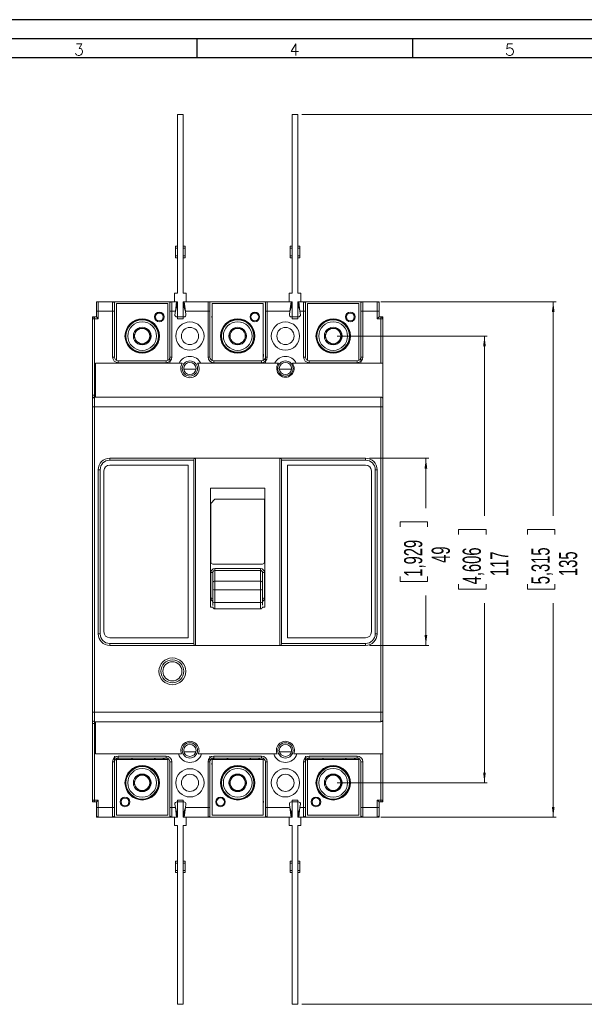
# Model space of a CAD drawing. Header units: millimetres. Extents: x 0 to 594, y 0 to 420.
# Tile 4 of 7: x 148 to 296, y 162 to 420. Entities that reach past the tile are written whole.
import ezdxf

# ---------------------------------------------------------------- set-up
doc = ezdxf.new("R2010")
doc.units = ezdxf.units.MM
doc.layers.add('FORMATO', color=7, linetype='Continuous')
doc.styles.add('SLDTEXTSTYLE0', font='ROMANS')
doc.styles.add('SLDTEXTSTYLE1', font='TXT', dxfattribs={"width": 0.605})
doc.dimstyles.new('SLDDIMSTYLE0', dxfattribs={"dimtxt": 4.622974, "dimasz": 2.7, "dimexe": 0, "dimexo": 0.0625, "dimgap": 1.155743, "dimtad": 0, "dimdec": 1, "dimrnd": 1e-09, "dimzin": 12, "dimdsep": 46, "dimtxsty": 'SLDTEXTSTYLE1', "dimsah": 1, "dimcen": 0.09, "dimadec": 0, "dimazin": 3, "dimtfac": 1, "dimtdec": 3, "dimtofl": 0, "dimtmove": 0, "dimatfit": 3, "dimfxl": 0, "dimfrac": 2, "dimtolj": 1, "dimtzin": 12, "dimarcsym": 0})

# ---------------------------------------------------------------- blocks, each defined once
blk = doc.blocks.new('_D')
at = {"color": 7, "linetype": 'Continuous', "lineweight": 0}
for p, q in [((242.36, 346.16), (288.21, 346.16)), ((287.46, 346.16), (287.46, 290.09)), ((280.69, 285.17), (280.69, 286.47)), ((280.69, 286.47), (287.89, 286.47)), ((287.89, 286.47), (287.89, 285.17)), ((280.69, 272.15), (280.69, 270.85)), ((280.69, 270.85), (287.89, 270.85)), ((287.89, 270.85), (287.89, 272.15)), ((287.46, 211.16), (287.46, 267.23)), ((242.36, 211.16), (288.21, 211.16))]:
    blk.add_line(p, q, dxfattribs=at)
for points in [[(287.46, 346.16), (287.11, 343.46), (287.81, 343.46)], [(287.46, 211.16), (287.81, 213.86), (287.11, 213.86)]]:
    blk.add_solid(points, dxfattribs=at)
at = {"color": 7, "linetype": 'Continuous', "lineweight": 0, "char_height": 4.762, "attachment_point": 1, "rotation": 90, "style": 'SLDTEXTSTYLE1'}
for s, insert in [('5,315', (281.75, 272.15)), ('135', (288.97, 274.32))]:
    blk.add_mtext(s, dxfattribs=dict(at, insert=insert))
blk = doc.blocks.new('_D_1')
at = {"color": 7, "linetype": 'Continuous', "lineweight": 0}
for p, q in [((230.86, 337.16), (270.21, 337.16)), ((269.46, 337.16), (269.46, 290.09)), ((262.69, 285.17), (262.69, 286.47)), ((262.69, 286.47), (269.89, 286.47)), ((269.89, 286.47), (269.89, 285.17)), ((262.69, 272.15), (262.69, 270.85)), ((262.69, 270.85), (269.89, 270.85)), ((269.89, 270.85), (269.89, 272.15)), ((269.46, 220.16), (269.46, 267.23)), ((230.86, 220.16), (270.21, 220.16))]:
    blk.add_line(p, q, dxfattribs=at)
for points in [[(269.46, 337.16), (269.11, 334.46), (269.81, 334.46)], [(269.46, 220.16), (269.81, 222.86), (269.11, 222.86)]]:
    blk.add_solid(points, dxfattribs=at)
at = {"color": 7, "linetype": 'Continuous', "lineweight": 0, "char_height": 4.762, "attachment_point": 1, "rotation": 90, "style": 'SLDTEXTSTYLE1'}
for s, insert in [('4,606', (263.75, 272.15)), ('117', (270.97, 274.32))]:
    blk.add_mtext(s, dxfattribs=dict(at, insert=insert))
blk = doc.blocks.new('_D_2')
at = {"color": 7, "linetype": 'Continuous', "lineweight": 0}
for p, q in [((221.61, 395.16), (306.21, 395.16)), ((305.46, 395.16), (305.46, 290.09)), ((298.69, 285.17), (298.69, 286.47)), ((298.69, 286.47), (305.89, 286.47)), ((305.89, 286.47), (305.89, 285.17)), ((298.69, 272.15), (298.69, 270.85)), ((298.69, 270.85), (305.89, 270.85)), ((305.89, 270.85), (305.89, 272.15)), ((305.46, 162.16), (305.46, 267.23)), ((221.61, 162.16), (306.21, 162.16))]:
    blk.add_line(p, q, dxfattribs=at)
for points in [[(305.46, 395.16), (305.11, 392.46), (305.81, 392.46)], [(305.46, 162.16), (305.81, 164.86), (305.11, 164.86)]]:
    blk.add_solid(points, dxfattribs=at)
at = {"color": 7, "linetype": 'Continuous', "lineweight": 0, "char_height": 4.762, "attachment_point": 1, "rotation": 90, "style": 'SLDTEXTSTYLE1'}
for s, insert in [('9,173', (299.75, 272.15)), ('233', (306.97, 274.32))]:
    blk.add_mtext(s, dxfattribs=dict(at, insert=insert))
blk = doc.blocks.new('_D_3')
at = {"color": 7, "linetype": 'Continuous', "lineweight": 0}
for p, q in [((239.36, 305.16), (254.88, 305.16)), ((254.13, 305.16), (254.13, 292.09)), ((247.36, 287.17), (247.36, 288.47)), ((247.36, 288.47), (254.56, 288.47)), ((254.56, 288.47), (254.56, 287.17)), ((247.36, 274.15), (247.36, 272.85)), ((254.56, 272.85), (254.56, 274.15)), ((247.36, 272.85), (254.56, 272.85)), ((254.13, 256.16), (254.13, 269.23)), ((239.36, 256.16), (254.88, 256.16))]:
    blk.add_line(p, q, dxfattribs=at)
for points in [[(254.13, 305.16), (253.78, 302.46), (254.48, 302.46)], [(254.13, 256.16), (254.48, 258.86), (253.78, 258.86)]]:
    blk.add_solid(points, dxfattribs=at)
at = {"color": 7, "linetype": 'Continuous', "lineweight": 0, "char_height": 4.762, "attachment_point": 1, "rotation": 90, "style": 'SLDTEXTSTYLE1'}
for s, insert in [('1,929', (248.42, 274.15)), ('49', (255.64, 277.77))]:
    blk.add_mtext(s, dxfattribs=dict(at, insert=insert))

msp = doc.modelspace()

# ---------------------------------------------------------------- linework, layer by layer
at = {"color": 7, "linetype": 'Continuous', "lineweight": 15}
for p, q in [((189.11, 348.36), (189.11, 395.16)), ((190.61, 395.16), (189.11, 395.16)), ((190.61, 348.36), (190.61, 395.16)), ((219.11, 348.36), (219.11, 395.16)), ((220.61, 395.16), (219.11, 395.16)), ((220.61, 348.36), (220.61, 395.16)), ((189.11, 360.66), (188.61, 360.66)), ((188.61, 360.66), (188.61, 360.16)), ((188.61, 360.16), (188.61, 358.16)), ((188.61, 360.16), (189.11, 360.16)), ((191.11, 360.66), (190.61, 360.66)), ((191.11, 360.16), (190.61, 360.16)), ((191.11, 360.66), (191.11, 360.16)), ((191.11, 360.16), (191.11, 358.16)), ((219.11, 360.66), (218.61, 360.66)), ((218.61, 360.66), (218.61, 360.16)), ((218.61, 360.16), (219.11, 360.16)), ((218.61, 360.16), (218.61, 358.16)), ((221.11, 360.66), (220.61, 360.66)), ((221.11, 360.16), (220.61, 360.16)), ((221.11, 360.66), (221.11, 360.16)), ((221.11, 360.16), (221.11, 358.16)), ((189.11, 358.16), (188.61, 358.16)), ((188.61, 358.16), (188.61, 357.66)), ((189.11, 357.66), (188.61, 357.66)), ((191.11, 358.16), (190.61, 358.16)), ((191.11, 357.66), (190.61, 357.66)), ((191.11, 358.16), (191.11, 357.66)), ((219.11, 358.16), (218.61, 358.16)), ((218.61, 358.16), (218.61, 357.66)), ((219.11, 357.66), (218.61, 357.66)), ((221.11, 358.16), (220.61, 358.16)), ((221.11, 357.66), (220.61, 357.66)), ((221.11, 358.16), (221.11, 357.66)), ((188.36, 348.36), (188.36, 346.16)), ((189.11, 348.36), (188.36, 348.36)), ((190.61, 348.36), (191.36, 348.36)), ((191.36, 346.16), (191.36, 348.36)), ((218.36, 348.36), (218.36, 346.16)), ((219.11, 348.36), (218.36, 348.36)), ((220.61, 348.36), (221.36, 348.36)), ((221.36, 346.16), (221.36, 348.36)), ((167.86, 345.75), (167.86, 346.16)), ((167.86, 346.16), (168.36, 346.16)), ((167.86, 343.66), (167.86, 345.66)), ((168.36, 346.16), (168.36, 343.66)), ((168.36, 346.16), (172.11, 346.16)), ((172.11, 343.66), (172.11, 346.16)), ((172.11, 346.16), (172.61, 346.16)), ((172.61, 346.16), (187.11, 346.16)), ((172.61, 345.75), (172.61, 346.16)), ((172.61, 345.66), (172.61, 343.66)), ((173.16, 345.66), (173.16, 330.77)), ((186.56, 345.66), (173.16, 345.66)), ((186.56, 330.77), (186.56, 345.66)), ((187.11, 346.16), (187.61, 346.16)), ((187.11, 346.16), (187.11, 345.75)), ((187.11, 343.66), (187.11, 345.66)), ((187.61, 343.66), (187.61, 346.16)), ((187.61, 346.16), (188.36, 346.16)), ((189.11, 346.16), (188.36, 346.16)), ((188.54, 343.66), (188.86, 346.16)), ((188.86, 344.66), (188.86, 346.16)), ((189.11, 341.66), (189.11, 346.16)), ((191.36, 346.16), (190.61, 346.16)), ((190.61, 346.16), (190.61, 341.66)), ((190.86, 346.16), (191.17, 343.66)), ((190.86, 346.16), (190.86, 344.66)), ((197.11, 346.16), (191.36, 346.16)), ((197.11, 343.66), (197.11, 346.16)), ((197.11, 346.16), (197.61, 346.16)), ((197.61, 346.16), (212.11, 346.16)), ((197.61, 345.75), (197.61, 346.16)), ((197.61, 345.66), (197.61, 343.66)), ((198.16, 345.66), (198.16, 330.77)), ((211.56, 345.66), (198.16, 345.66)), ((211.56, 330.77), (211.56, 345.66)), ((212.11, 346.16), (212.61, 346.16)), ((212.11, 346.16), (212.11, 345.75)), ((212.11, 345.66), (212.11, 343.66)), ((212.61, 346.16), (212.61, 343.66)), ((218.36, 346.16), (212.61, 346.16)), ((219.11, 346.16), (218.36, 346.16)), ((218.54, 343.66), (218.86, 346.16)), ((218.86, 344.66), (218.86, 346.16)), ((219.11, 341.66), (219.11, 346.16)), ((220.61, 346.16), (220.61, 341.66)), ((221.36, 346.16), (220.61, 346.16)), ((220.86, 346.16), (221.17, 343.66)), ((220.86, 346.16), (220.86, 344.66)), ((222.11, 346.16), (221.36, 346.16)), ((222.11, 346.16), (222.11, 343.66)), ((222.11, 346.16), (222.61, 346.16)), ((222.61, 345.75), (222.61, 346.16)), ((222.61, 346.16), (237.11, 346.16)), ((222.61, 345.66), (222.61, 343.66)), ((223.16, 345.66), (223.16, 330.77)), ((236.56, 345.66), (223.16, 345.66)), ((236.56, 330.77), (236.56, 345.66)), ((237.61, 346.16), (237.11, 346.16)), ((237.11, 346.16), (237.11, 345.75)), ((237.11, 343.66), (237.11, 345.66)), ((237.61, 346.16), (237.61, 343.66)), ((237.61, 346.16), (241.36, 346.16)), ((241.36, 343.66), (241.36, 346.16)), ((241.86, 346.16), (241.36, 346.16)), ((241.86, 345.75), (241.86, 346.16)), ((241.86, 345.66), (241.86, 343.66)), ((168.36, 343.66), (167.86, 343.66)), ((167.86, 342.16), (167.86, 343.66)), ((168.36, 341.66), (168.36, 343.66)), ((168.36, 343.66), (172.11, 343.66)), ((172.11, 343.66), (172.11, 331.66)), ((172.61, 343.66), (172.11, 343.66)), ((172.61, 343.66), (172.61, 331.66)), ((187.11, 343.66), (187.11, 331.66)), ((187.11, 343.66), (187.61, 343.66)), ((187.61, 331.66), (187.61, 343.66)), ((187.61, 343.66), (188.54, 343.66)), ((188.43, 342.72), (188.54, 343.66)), ((188.54, 343.59), (188.86, 344.66)), ((190.86, 344.66), (191.18, 343.59)), ((191.17, 343.66), (191.29, 342.72)), ((191.17, 343.66), (197.11, 343.66)), ((197.11, 343.66), (197.11, 331.66)), ((197.11, 343.66), (197.61, 343.66)), ((197.61, 331.66), (197.61, 343.66)), ((212.11, 343.66), (212.11, 331.66)), ((212.61, 343.66), (212.11, 343.66)), ((212.61, 331.66), (212.61, 343.66)), ((212.61, 343.66), (218.54, 343.66)), ((218.43, 342.72), (218.54, 343.66)), ((218.54, 343.59), (218.86, 344.66)), ((220.86, 344.66), (221.18, 343.59)), ((221.17, 343.66), (221.29, 342.72)), ((221.17, 343.66), (222.11, 343.66)), ((222.11, 343.66), (222.11, 331.66)), ((222.11, 343.66), (222.61, 343.66)), ((222.61, 331.66), (222.61, 343.66)), ((237.11, 331.66), (237.11, 343.66)), ((237.61, 343.66), (237.11, 343.66)), ((237.61, 331.66), (237.61, 343.66)), ((237.61, 343.66), (241.36, 343.66)), ((241.36, 343.66), (241.36, 341.66)), ((241.86, 343.66), (241.36, 343.66)), ((241.86, 343.66), (241.86, 342.16)), ((166.86, 341.66), (166.86, 342.16)), ((167.36, 342.16), (166.86, 342.16)), ((167.36, 341.66), (166.86, 341.66)), ((166.86, 321.66), (166.86, 341.66)), ((167.36, 342.16), (167.36, 342.02)), ((167.86, 342.16), (167.36, 342.16)), ((167.36, 342.02), (167.36, 341.66)), ((167.36, 321.66), (167.36, 341.66)), ((167.36, 341.66), (168.36, 341.66)), ((167.86, 342.16), (168.36, 341.66)), ((188.92, 342.16), (190.79, 342.16)), ((189.11, 341.66), (190.61, 341.66)), ((218.92, 342.16), (220.79, 342.16)), ((219.11, 341.66), (220.61, 341.66)), ((241.86, 342.16), (241.36, 341.66)), ((241.36, 341.66), (242.36, 341.66)), ((241.86, 342.16), (242.36, 342.16)), ((242.36, 342.16), (242.36, 341.66)), ((242.36, 342.16), (242.86, 342.16)), ((242.36, 341.66), (242.36, 330.02)), ((242.71, 341.66), (242.36, 341.66)), ((242.86, 341.66), (242.71, 341.66)), ((242.86, 341.66), (242.86, 342.16)), ((242.86, 341.66), (242.86, 330.02)), ((178.7, 339.16), (177.55, 337.16)), ((181.01, 339.16), (178.7, 339.16)), ((182.17, 337.16), (181.01, 339.16)), ((203.7, 339.16), (202.55, 337.16)), ((206.01, 339.16), (203.7, 339.16)), ((207.17, 337.16), (206.01, 339.16)), ((228.7, 339.16), (227.55, 337.16)), ((231.01, 339.16), (228.7, 339.16)), ((232.17, 337.16), (231.01, 339.16)), ((177.55, 337.16), (178.7, 335.16)), ((181.01, 335.16), (182.17, 337.16)), ((202.55, 337.16), (203.7, 335.16)), ((206.01, 335.16), (207.17, 337.16)), ((227.55, 337.16), (228.7, 335.16)), ((231.01, 335.16), (232.17, 337.16)), ((178.7, 335.16), (181.01, 335.16)), ((178.73, 333.06), (178.73, 332.93)), ((179.21, 332.84), (179.21, 332.96)), ((179.38, 332.94), (179.38, 332.81)), ((203.7, 335.16), (206.01, 335.16)), ((203.73, 333.06), (203.73, 332.93)), ((204.21, 332.84), (204.21, 332.96)), ((204.38, 332.94), (204.38, 332.81)), ((228.7, 335.16), (231.01, 335.16)), ((228.73, 333.06), (228.73, 332.93)), ((229.21, 332.84), (229.21, 332.96)), ((229.38, 332.94), (229.38, 332.81)), ((172.61, 331.66), (172.11, 331.66)), ((173.61, 330.66), (173.61, 330.16)), ((186.11, 330.66), (173.61, 330.66)), ((173.61, 330.16), (186.11, 330.16)), ((186.11, 330.66), (186.11, 330.16)), ((187.11, 331.66), (187.61, 331.66)), ((187.11, 331.66), (187.11, 330.02)), ((197.61, 331.66), (197.11, 331.66)), ((198.61, 330.66), (198.61, 330.16)), ((211.11, 330.66), (198.61, 330.66)), ((198.61, 330.16), (211.11, 330.16)), ((211.11, 330.66), (211.11, 330.16)), ((212.11, 331.66), (212.61, 331.66)), ((212.11, 331.66), (212.11, 330.02)), ((222.61, 331.66), (222.11, 331.66)), ((223.61, 330.66), (223.61, 330.16)), ((236.11, 330.66), (223.61, 330.66)), ((223.61, 330.16), (236.11, 330.16)), ((236.11, 330.66), (236.11, 330.16)), ((237.61, 331.66), (237.11, 331.66)), ((237.11, 331.66), (237.11, 330.02)), ((167.66, 321.16), (167.66, 330.02)), ((167.66, 330.02), (190.36, 330.02)), ((193.94, 328.47), (190.77, 328.47)), ((194.35, 330.02), (215.51, 330.02)), ((218.94, 328.47), (215.77, 328.47)), ((219.2, 330.02), (242.86, 330.02)), ((242.86, 330.02), (242.86, 320.66)), ((166.86, 321.66), (167.36, 321.66)), ((166.86, 320.66), (166.86, 321.66)), ((166.86, 318.66), (166.86, 320.66)), ((167.36, 321.16), (167.36, 321.66)), ((167.66, 321.66), (167.36, 321.66)), ((167.36, 321.16), (167.36, 318.66)), ((242.36, 321.16), (167.36, 321.16)), ((242.36, 321.16), (242.36, 318.66)), ((242.86, 320.66), (242.86, 318.66)), ((167.36, 318.66), (166.86, 318.66)), ((166.86, 238.66), (166.86, 318.66)), ((167.36, 238.66), (167.36, 318.66)), ((167.36, 318.66), (242.36, 318.66)), ((242.86, 318.66), (242.36, 318.66)), ((242.36, 318.66), (242.36, 238.66)), ((242.86, 318.66), (242.86, 238.66)), ((171.36, 304.66), (171.36, 305.16)), ((193.86, 305.16), (171.36, 305.16)), ((171.36, 304.66), (193.36, 304.66)), ((193.36, 304.66), (193.36, 256.66)), ((193.86, 305.16), (193.86, 256.16)), ((215.86, 305.16), (193.86, 305.16)), ((215.86, 256.16), (215.86, 305.16)), ((238.36, 305.16), (215.86, 305.16)), ((216.36, 256.66), (216.36, 304.66)), ((216.36, 304.66), (238.36, 304.66)), ((238.36, 305.16), (238.36, 304.66)), ((168.36, 302.16), (168.36, 259.16)), ((168.86, 302.16), (168.36, 302.16)), ((168.86, 259.16), (168.86, 302.16)), ((169.86, 301.86), (169.86, 259.66)), ((191.86, 303.36), (171.36, 303.36)), ((191.86, 258.16), (191.86, 303.36)), ((217.86, 303.36), (238.36, 303.36)), ((217.86, 258.16), (217.86, 303.36)), ((239.86, 301.86), (239.86, 259.66)), ((240.86, 302.16), (240.86, 259.16)), ((240.86, 302.16), (241.36, 302.16)), ((241.36, 259.16), (241.36, 302.16)), ((197.76, 266.16), (197.76, 297.36)), ((197.76, 297.36), (211.96, 297.36)), ((211.96, 297.36), (211.96, 266.16)), ((197.86, 293.32), (198.86, 294.43)), ((198.86, 294.43), (211.86, 294.43)), ((211.86, 294.43), (211.86, 277.93)), ((197.86, 277.93), (197.86, 293.32)), ((198.36, 277.46), (211.36, 277.46)), ((198.36, 277.46), (198.36, 277.42)), ((211.36, 277.42), (198.36, 277.42)), ((198.86, 276.27), (210.86, 276.27)), ((198.86, 275.78), (198.86, 276.27)), ((210.86, 275.78), (210.86, 276.27)), ((211.36, 277.46), (211.36, 277.42)), ((197.86, 268.48), (197.86, 275.27)), ((198.36, 275.25), (198.32, 275.26)), ((198.36, 272.51), (198.36, 275.25)), ((198.86, 275.78), (198.86, 273)), ((210.86, 275.78), (198.86, 275.78)), ((210.86, 273), (210.86, 275.78)), ((211.36, 275.25), (211.39, 275.26)), ((211.36, 272.51), (211.36, 275.25)), ((211.86, 275.27), (211.86, 268.48)), ((198.36, 270.77), (198.36, 272.51)), ((198.36, 267.45), (198.36, 270.77)), ((198.86, 273), (198.86, 270.68)), ((198.86, 273), (210.86, 273)), ((210.86, 273), (210.86, 270.68)), ((211.36, 270.77), (211.36, 272.51)), ((211.36, 267.45), (211.36, 270.77)), ((198.86, 270.68), (210.86, 270.68)), ((198.86, 267.36), (198.86, 270.68)), ((210.86, 270.68), (210.86, 267.36)), ((198.36, 266.16), (197.76, 266.16)), ((198.36, 266.59), (198.36, 267.45)), ((198.36, 266.24), (198.36, 266.24)), ((210.86, 267.36), (198.86, 267.36)), ((198.86, 265.72), (210.86, 265.72)), ((211.96, 266.16), (211.35, 266.16)), ((211.36, 266.66), (211.36, 267.45)), ((211.36, 266.24), (211.36, 266.24)), ((168.86, 259.16), (168.36, 259.16)), ((171.36, 258.16), (191.86, 258.16)), ((238.36, 258.16), (217.86, 258.16)), ((240.86, 259.16), (241.36, 259.16)), ((193.36, 256.66), (171.36, 256.66)), ((171.36, 256.66), (171.36, 256.16)), ((171.36, 256.16), (193.86, 256.16)), ((193.86, 256.16), (215.86, 256.16)), ((215.86, 256.16), (238.36, 256.16)), ((238.36, 256.66), (216.36, 256.66)), ((238.36, 256.66), (238.36, 256.16)), ((166.86, 236.66), (166.86, 238.66)), ((167.36, 238.66), (166.86, 238.66)), ((167.36, 238.66), (167.36, 236.16)), ((242.36, 238.66), (167.36, 238.66)), ((242.36, 238.66), (242.36, 236.16)), ((242.86, 238.66), (242.36, 238.66)), ((242.86, 238.66), (242.86, 236.66)), ((166.86, 235.66), (166.86, 236.66)), ((167.36, 235.66), (166.86, 235.66)), ((166.86, 215.66), (166.86, 235.66)), ((167.36, 236.16), (242.36, 236.16)), ((167.36, 235.66), (167.36, 236.16)), ((167.36, 235.66), (167.66, 235.66)), ((167.36, 215.66), (167.36, 235.66)), ((167.66, 227.73), (167.66, 236.16)), ((242.86, 236.66), (242.86, 227.73)), ((190.17, 227.73), (167.66, 227.73)), ((172.61, 225.66), (172.61, 227.16)), ((186.11, 227.16), (173.61, 227.16)), ((173.61, 226.66), (173.61, 227.16)), ((186.11, 226.66), (186.11, 227.16)), ((190.8, 228.3), (193.92, 228.3)), ((215.16, 227.73), (194.55, 227.73)), ((197.61, 225.66), (197.61, 227.16)), ((211.11, 227.16), (198.61, 227.16)), ((198.61, 226.66), (198.61, 227.16)), ((211.11, 226.66), (211.11, 227.16)), ((215.8, 228.3), (218.92, 228.3)), ((242.86, 227.73), (219.55, 227.73)), ((222.61, 225.66), (222.61, 227.16)), ((236.11, 227.16), (223.61, 227.16)), ((223.61, 226.66), (223.61, 227.16)), ((236.11, 226.66), (236.11, 227.16)), ((242.36, 227.73), (242.36, 215.66)), ((242.86, 227.73), (242.86, 215.66)), ((172.11, 225.66), (172.11, 213.66)), ((172.61, 225.66), (172.11, 225.66)), ((172.61, 225.66), (172.61, 213.66)), ((173.16, 226.28), (173.16, 211.66)), ((173.16, 226.28), (186.56, 226.28)), ((186.11, 226.66), (173.61, 226.66)), ((186.56, 211.66), (186.56, 226.28)), ((187.11, 213.66), (187.11, 225.66)), ((187.11, 225.66), (187.61, 225.66)), ((187.61, 213.66), (187.61, 225.66)), ((197.11, 225.66), (197.11, 213.66)), ((197.61, 225.66), (197.11, 225.66)), ((197.61, 225.66), (197.61, 213.66)), ((198.16, 226.28), (198.16, 211.66)), ((198.16, 226.28), (211.56, 226.28)), ((211.11, 226.66), (198.61, 226.66)), ((211.56, 211.66), (211.56, 226.28)), ((212.11, 213.66), (212.11, 225.66)), ((212.11, 225.66), (212.61, 225.66)), ((212.61, 213.66), (212.61, 225.66)), ((222.11, 225.66), (222.11, 213.66)), ((222.11, 225.66), (222.61, 225.66)), ((222.61, 225.66), (222.61, 213.66)), ((223.16, 226.28), (223.16, 211.66)), ((223.16, 226.28), (236.56, 226.28)), ((236.11, 226.66), (223.61, 226.66)), ((236.56, 211.66), (236.56, 226.28)), ((237.11, 213.66), (237.11, 225.66)), ((237.11, 225.66), (237.61, 225.66)), ((237.61, 213.66), (237.61, 225.66)), ((178.7, 222.16), (177.55, 220.16)), ((181.01, 222.16), (178.7, 222.16)), ((182.17, 220.16), (181.01, 222.16)), ((203.7, 222.16), (202.55, 220.16)), ((206.01, 222.16), (203.7, 222.16)), ((207.17, 220.16), (206.01, 222.16)), ((228.7, 222.16), (227.55, 220.16)), ((231.01, 222.16), (228.7, 222.16)), ((232.17, 220.16), (231.01, 222.16)), ((177.55, 220.16), (178.7, 218.16)), ((181.01, 218.16), (182.17, 220.16)), ((202.55, 220.16), (203.7, 218.16)), ((206.01, 218.16), (207.17, 220.16)), ((227.55, 220.16), (228.7, 218.16)), ((231.01, 218.16), (232.17, 220.16)), ((178.7, 218.16), (181.01, 218.16)), ((203.7, 218.16), (206.01, 218.16)), ((228.7, 218.16), (231.01, 218.16)), ((166.86, 215.66), (167, 215.66)), ((166.86, 215.16), (166.86, 215.66)), ((166.86, 215.16), (167.36, 215.16)), ((167, 215.66), (167.36, 215.66)), ((168.36, 215.66), (167.36, 215.66)), ((167.36, 215.66), (167.36, 215.16)), ((167.36, 215.16), (167.86, 215.16)), ((167.86, 215.16), (168.36, 215.66)), ((167.86, 213.66), (167.86, 215.16)), ((168.36, 213.66), (168.36, 215.66)), ((178.73, 216.06), (178.73, 215.93)), ((179.21, 215.84), (179.21, 215.96)), ((179.38, 215.94), (179.38, 215.81)), ((188.43, 214.6), (188.54, 213.66)), ((190.79, 215.16), (188.92, 215.16)), ((189.11, 211.16), (189.11, 215.66)), ((190.61, 215.66), (189.11, 215.66)), ((190.61, 215.66), (190.61, 211.16)), ((191.17, 213.66), (191.29, 214.6)), ((203.73, 216.06), (203.73, 215.93)), ((204.21, 215.84), (204.21, 215.96)), ((204.38, 215.94), (204.38, 215.81)), ((218.43, 214.6), (218.54, 213.66)), ((220.79, 215.16), (218.92, 215.16)), ((219.11, 211.16), (219.11, 215.66)), ((220.61, 215.66), (219.11, 215.66)), ((220.61, 215.66), (220.61, 211.16)), ((221.17, 213.66), (221.29, 214.6)), ((228.73, 216.06), (228.73, 215.93)), ((229.21, 215.84), (229.21, 215.96)), ((229.38, 215.94), (229.38, 215.81)), ((242.36, 215.66), (241.36, 215.66)), ((241.36, 215.66), (241.36, 213.66)), ((241.36, 215.66), (241.86, 215.16)), ((241.86, 215.16), (241.86, 213.66)), ((242.36, 215.16), (241.86, 215.16)), ((242.36, 215.66), (242.36, 215.31)), ((242.36, 215.66), (242.86, 215.66)), ((242.36, 215.31), (242.36, 215.16)), ((242.86, 215.16), (242.36, 215.16)), ((242.86, 215.16), (242.86, 215.66)), ((167.86, 211.66), (167.86, 213.66)), ((167.86, 213.66), (168.36, 213.66)), ((167.86, 211.16), (167.86, 211.57)), ((172.11, 213.66), (168.36, 213.66)), ((168.36, 213.66), (168.36, 211.16)), ((172.11, 213.66), (172.61, 213.66)), ((172.11, 211.16), (172.11, 213.66)), ((172.61, 213.66), (172.61, 211.66)), ((172.61, 211.16), (172.61, 211.57)), ((173.16, 211.66), (186.56, 211.66)), ((187.11, 213.66), (187.61, 213.66)), ((187.11, 211.66), (187.11, 213.66)), ((187.11, 211.57), (187.11, 211.16)), ((188.54, 213.66), (187.61, 213.66)), ((187.61, 213.66), (187.61, 211.16)), ((188.86, 212.66), (188.54, 213.73)), ((188.86, 211.16), (188.54, 213.66)), ((188.86, 211.16), (188.86, 212.66)), ((191.18, 213.73), (190.86, 212.66)), ((191.17, 213.66), (190.86, 211.16)), ((190.86, 212.66), (190.86, 211.16)), ((197.11, 213.66), (191.17, 213.66)), ((197.11, 213.66), (197.61, 213.66)), ((197.11, 211.16), (197.11, 213.66)), ((197.61, 213.66), (197.61, 211.66)), ((197.61, 211.16), (197.61, 211.57)), ((198.16, 211.66), (211.56, 211.66)), ((212.11, 213.66), (212.61, 213.66)), ((212.11, 211.66), (212.11, 213.66)), ((212.11, 211.57), (212.11, 211.16)), ((218.54, 213.66), (212.61, 213.66)), ((212.61, 213.66), (212.61, 211.16)), ((218.86, 212.66), (218.54, 213.73)), ((218.86, 211.16), (218.54, 213.66)), ((218.86, 211.16), (218.86, 212.66)), ((221.18, 213.73), (220.86, 212.66)), ((221.17, 213.66), (220.86, 211.16)), ((220.86, 212.66), (220.86, 211.16)), ((222.11, 213.66), (221.17, 213.66)), ((222.11, 213.66), (222.61, 213.66)), ((222.11, 213.66), (222.11, 211.16)), ((222.61, 213.66), (222.61, 211.66)), ((222.61, 211.16), (222.61, 211.57)), ((223.16, 211.66), (236.56, 211.66)), ((237.11, 213.66), (237.61, 213.66)), ((237.11, 211.66), (237.11, 213.66)), ((237.11, 211.57), (237.11, 211.16)), ((241.36, 213.66), (237.61, 213.66)), ((237.61, 213.66), (237.61, 211.16)), ((241.36, 211.16), (241.36, 213.66)), ((241.36, 213.66), (241.86, 213.66)), ((241.86, 213.66), (241.86, 211.66)), ((241.86, 211.16), (241.86, 211.57)), ((168.36, 211.16), (167.86, 211.16)), ((172.11, 211.16), (168.36, 211.16)), ((172.61, 211.16), (172.11, 211.16)), ((187.11, 211.16), (172.61, 211.16)), ((187.61, 211.16), (187.11, 211.16)), ((187.61, 211.16), (188.36, 211.16)), ((188.36, 211.16), (188.36, 208.96)), ((188.36, 211.16), (189.11, 211.16)), ((189.11, 208.96), (188.36, 208.96)), ((189.11, 208.96), (189.11, 162.16)), ((190.61, 211.16), (191.36, 211.16)), ((190.61, 208.96), (191.36, 208.96)), ((190.61, 208.96), (190.61, 162.16)), ((191.36, 208.96), (191.36, 211.16)), ((197.11, 211.16), (191.36, 211.16)), ((197.61, 211.16), (197.11, 211.16)), ((212.11, 211.16), (197.61, 211.16)), ((212.61, 211.16), (212.11, 211.16)), ((218.36, 211.16), (212.61, 211.16)), ((218.36, 211.16), (218.36, 208.96)), ((218.36, 211.16), (219.11, 211.16)), ((219.11, 208.96), (218.36, 208.96)), ((219.11, 208.96), (219.11, 162.16)), ((220.61, 211.16), (221.36, 211.16)), ((220.61, 208.96), (221.36, 208.96)), ((220.61, 208.96), (220.61, 162.16)), ((221.36, 208.96), (221.36, 211.16)), ((222.11, 211.16), (221.36, 211.16)), ((222.61, 211.16), (222.11, 211.16)), ((237.11, 211.16), (222.61, 211.16)), ((237.11, 211.16), (237.61, 211.16)), ((241.36, 211.16), (237.61, 211.16)), ((241.36, 211.16), (241.86, 211.16)), ((188.61, 199.66), (189.11, 199.66)), ((188.61, 199.16), (188.61, 199.66)), ((188.61, 199.16), (189.11, 199.16)), ((188.61, 197.16), (188.61, 199.16)), ((190.61, 199.66), (191.11, 199.66)), ((190.61, 199.16), (191.11, 199.16)), ((191.11, 199.16), (191.11, 199.66)), ((191.11, 197.16), (191.11, 199.16)), ((218.61, 199.66), (219.11, 199.66)), ((218.61, 199.16), (218.61, 199.66)), ((218.61, 197.16), (218.61, 199.16)), ((218.61, 199.16), (219.11, 199.16)), ((220.61, 199.66), (221.11, 199.66)), ((220.61, 199.16), (221.11, 199.16)), ((221.11, 199.16), (221.11, 199.66)), ((221.11, 197.16), (221.11, 199.16)), ((188.61, 197.16), (189.11, 197.16)), ((188.61, 196.66), (188.61, 197.16)), ((188.61, 196.66), (189.11, 196.66)), ((191.11, 197.16), (190.61, 197.16)), ((190.61, 196.66), (191.11, 196.66)), ((191.11, 196.66), (191.11, 197.16)), ((218.61, 197.16), (219.11, 197.16)), ((218.61, 196.66), (218.61, 197.16)), ((218.61, 196.66), (219.11, 196.66)), ((221.11, 197.16), (220.61, 197.16)), ((220.61, 196.66), (221.11, 196.66)), ((221.11, 196.66), (221.11, 197.16)), ((189.11, 162.16), (190.61, 162.16)), ((219.11, 162.16), (220.61, 162.16))]:
    msp.add_line(p, q, dxfattribs=at)
at = {"color": 1, "linetype": 'Continuous', "lineweight": 15}
for p, q in [((198.86, 265.72), (198.86, 267.36)), ((210.86, 267.36), (210.86, 265.72))]:
    msp.add_line(p, q, dxfattribs=at)
at = {"color": 7, "linetype": 'Continuous', "lineweight": 15, "flags": 128}
for points in [[(173.16, 341.69), (173.11, 342.16), (173.16, 342.63)], [(198.16, 341.69), (198.11, 342.16), (198.16, 342.63)], [(223.16, 341.69), (223.11, 342.16), (223.16, 342.63)], [(173.16, 224.69), (173.11, 225.16), (173.16, 225.63)], [(173.4, 226.28), (173.46, 226.38), (173.68, 226.66)], [(177.03, 226.66), (177.25, 226.38), (177.31, 226.28)], [(183.01, 226.28), (183.17, 226.45), (183.46, 226.66)], [(185.26, 226.66), (185.31, 226.63), (185.7, 226.28)], [(198.16, 224.69), (198.11, 225.16), (198.16, 225.63)], [(198.4, 226.28), (198.46, 226.38), (198.68, 226.66)], [(202.03, 226.66), (202.25, 226.38), (202.31, 226.28)], [(208.01, 226.28), (208.17, 226.45), (208.46, 226.66)], [(210.26, 226.66), (210.31, 226.63), (210.7, 226.28)], [(223.16, 224.69), (223.11, 225.16), (223.16, 225.63)], [(223.4, 226.28), (223.46, 226.38), (223.68, 226.66)], [(227.03, 226.66), (227.25, 226.38), (227.31, 226.28)], [(233.01, 226.28), (233.17, 226.45), (233.46, 226.66)], [(235.26, 226.66), (235.31, 226.63), (235.7, 226.28)], [(186.56, 215.63), (186.61, 215.16), (186.56, 214.69)], [(211.56, 215.63), (211.61, 215.16), (211.56, 214.69)], [(236.56, 215.63), (236.61, 215.16), (236.56, 214.69)]]:
    msp.add_lwpolyline(points, dxfattribs=at)
at = {"color": 7, "linetype": 'Continuous', "lineweight": 15}
for centre, radius in [((184.36, 342.16), 1.25), ((184.36, 342.16), 1.03), ((209.36, 342.16), 1.25), ((209.36, 342.16), 1.03), ((234.36, 342.16), 1.25), ((234.36, 342.16), 1.02), ((179.86, 337.16), 4.5), ((179.86, 337.16), 4.25), ((179.86, 337.16), 3.75), ((192.36, 337.16), 3.7), ((204.86, 337.16), 4.5), ((204.86, 337.16), 4.25), ((204.86, 337.16), 3.75), ((217.36, 337.16), 3.7), ((229.86, 337.16), 4.5), ((229.86, 337.16), 4.25), ((229.86, 337.16), 3.75), ((192.36, 337.16), 2.25), ((217.36, 337.16), 2.25), ((192.36, 328.66), 2), ((192.36, 328.66), 1.6), ((217.36, 328.66), 2), ((217.36, 328.66), 1.6), ((187.76, 249.36), 3.5), ((187.76, 249.36), 3), ((192.36, 228.66), 2), ((192.36, 228.66), 1.6), ((217.36, 228.66), 2), ((217.36, 228.66), 1.6), ((179.86, 220.16), 4.5), ((179.86, 220.16), 4.25), ((204.86, 220.16), 4.5), ((204.86, 220.16), 4.25), ((229.86, 220.16), 4.5), ((229.86, 220.16), 4.25), ((179.86, 220.16), 3.75), ((192.36, 220.16), 3.7), ((192.36, 220.16), 2.25), ((204.86, 220.16), 3.75), ((217.36, 220.16), 3.7), ((217.36, 220.16), 2.25), ((229.86, 220.16), 3.75), ((175.36, 215.16), 1.25), ((175.36, 215.16), 1.02), ((200.36, 215.16), 1.25), ((200.36, 215.16), 1.03), ((225.36, 215.16), 1.25), ((225.36, 215.16), 1.03)]:
    msp.add_circle(centre, radius, dxfattribs=at)
for centre, radius, start, end in [((168.36, 345.66), 0.5, 90, 180), ((172.11, 345.66), 0.5, 0, 90), ((187.61, 345.66), 0.5, 90, 180), ((197.11, 345.66), 0.5, 0, 90), ((212.61, 345.66), 0.5, 90, 180), ((222.11, 345.66), 0.5, 0, 90), ((237.61, 345.66), 0.5, 90, 180), ((241.36, 345.66), 0.5, 0, 90), ((167.36, 341.66), 0.5, 90, 180), ((179.86, 337.16), 4.37, 263.7913, 255.1243), ((188.92, 342.66), 0.5, 172.875, 270), ((190.79, 342.66), 0.5, 270, 7.125), ((204.86, 337.16), 4.37, 263.7913, 255.1243), ((218.92, 342.66), 0.5, 172.875, 270), ((220.79, 342.66), 0.5, 270, 7.125), ((229.86, 337.16), 4.37, 263.7913, 255.1243), ((242.36, 341.66), 0.5, 0, 90), ((179.86, 337.16), 2.31, 120, 180), ((179.86, 337.16), 2, 150, 210), ((179.86, 337.16), 2, 90, 150), ((179.86, 337.16), 2.31, 60, 120), ((179.86, 337.16), 2, 30, 90), ((179.86, 337.16), 2.31, 360, 60), ((179.86, 337.16), 2, 330, 30), ((204.86, 337.16), 2.31, 120, 180), ((204.86, 337.16), 2, 150, 210), ((204.86, 337.16), 2, 90, 150), ((204.86, 337.16), 2.31, 60, 120), ((204.86, 337.16), 2, 30, 90), ((204.86, 337.16), 2.31, 360, 60), ((204.86, 337.16), 2, 330, 30), ((229.86, 337.16), 2.31, 120, 180), ((229.86, 337.16), 2, 150, 210), ((229.86, 337.16), 2, 90, 150), ((229.86, 337.16), 2.31, 60, 120), ((229.86, 337.16), 2, 30, 90), ((229.86, 337.16), 2.31, 360, 60), ((229.86, 337.16), 2, 330, 30), ((179.86, 337.16), 2.31, 180, 240), ((179.86, 337.16), 2, 210, 270), ((179.86, 337.16), 2, 270, 330), ((179.86, 337.16), 2.31, 300, 360), ((204.86, 337.16), 2.31, 180, 240), ((204.86, 337.16), 2, 210, 270), ((204.86, 337.16), 2, 270, 330), ((204.86, 337.16), 2.31, 300, 360), ((229.86, 337.16), 2.31, 180, 240), ((229.86, 337.16), 2, 210, 270), ((229.86, 337.16), 2, 270, 330), ((229.86, 337.16), 2.31, 300, 360), ((179.86, 337.16), 2.31, 240, 300), ((179.86, 337.16), 4.37, 255.1243, 261.4559), ((204.86, 337.16), 2.31, 240, 300), ((204.86, 337.16), 4.37, 255.1243, 261.4559), ((229.86, 337.16), 2.31, 240, 300), ((229.86, 337.16), 4.37, 255.1243, 261.4559), ((173.61, 331.66), 1.5, 180, 270), ((173.61, 331.66), 1, 180, 270), ((186.11, 331.66), 1.5, 270, 360), ((186.11, 331.66), 1, 270, 360), ((184.36, 332.12), 2.25, 347.8985, 12.1015), ((192.36, 328.66), 3.15, 25.552, 154.448), ((198.61, 331.66), 1.5, 180, 270), ((198.61, 331.66), 1, 180, 270), ((211.11, 331.66), 1.5, 270, 360), ((211.11, 331.66), 1, 270, 360), ((209.36, 332.12), 2.25, 347.8985, 12.1015), ((217.36, 328.66), 3.15, 25.552, 154.448), ((223.61, 331.66), 1.5, 180, 270), ((223.61, 331.66), 1, 180, 270), ((236.11, 331.66), 1.5, 270, 360), ((236.11, 331.66), 1, 270, 360), ((234.36, 332.12), 2.25, 347.8985, 12.1015), ((192.36, 328.66), 2.41, 145.7046, 34.2954), ((217.36, 328.66), 2.29, 143.6011, 36.3989), ((167.36, 320.66), 0.5, 90, 180), ((242.36, 320.66), 0.5, 0, 90), ((171.36, 302.16), 3, 90, 180), ((171.36, 302.16), 2.5, 90, 180), ((193.86, 304.66), 0.5, 90, 180), ((215.86, 304.66), 0.5, 0, 90), ((238.36, 302.16), 3, 0, 90), ((238.36, 302.16), 2.5, 0, 90), ((171.36, 301.86), 1.5, 90, 180), ((238.36, 301.86), 1.5, 0, 90), ((198.36, 277.96), 0.504, 179.2689, 269.4992), ((198.36, 277.93), 0.506, 179.4618, 269.317), ((198.86, 275.27), 1, 90.1736, 180.0583), ((210.85, 275.27), 1, 359.9417, 89.8264), ((211.35, 277.96), 0.506, 270.689, 0.5429), ((211.35, 277.93), 0.504, 270.4964, 0.7247), ((198.78, 275.28), 0.421, 154.8808, 183.2504), ((210.84, 275.27), 0.512, 358.3803, 88.6981), ((198.85, 272.5), 0.495, 89.4352, 179.4238), ((198.74, 271.45), 0.776, 240.7583, 278.9729), ((210.86, 272.5), 0.495, 0.5762, 90.5648), ((210.98, 271.45), 0.776, 261.0271, 299.2417), ((198.74, 268.12), 0.776, 240.7583, 278.9729), ((198.86, 266.22), 0.5, 180, 270), ((210.98, 268.12), 0.776, 261.0271, 299.2417), ((210.86, 266.22), 0.5, 270, 0), ((171.36, 259.16), 3, 180, 270), ((171.36, 259.16), 2.5, 180, 270), ((171.36, 259.66), 1.5, 180, 270), ((238.36, 259.66), 1.5, 270, 0), ((238.36, 259.16), 2.5, 270, 360), ((238.36, 259.16), 3, 270, 0), ((193.86, 256.66), 0.5, 180, 270), ((215.86, 256.66), 0.5, 270, 360), ((187.76, 249.36), 2.5, 0, 180), ((187.76, 249.36), 3, 0, 90), ((187.76, 249.36), 2.5, 180, 0), ((187.76, 249.36), 3, 270, 0), ((167.36, 236.66), 0.5, 180, 270), ((242.36, 236.66), 0.5, 270, 0), ((192.36, 228.66), 2.38, 337.044, 202.956), ((217.36, 228.66), 2.38, 337.0877, 202.9123), ((173.61, 225.66), 1.5, 90, 180), ((186.11, 225.66), 1.5, 360, 90), ((192.36, 228.66), 3.15, 197.1348, 342.8652), ((198.61, 225.66), 1.5, 90, 180), ((211.11, 225.66), 1.5, 360, 90), ((217.36, 228.66), 3.15, 197.1348, 342.8652), ((223.61, 225.66), 1.5, 90, 180), ((236.11, 225.66), 1.5, 360, 90), ((173.61, 225.66), 1, 90, 180), ((179.86, 220.16), 4.38, 263.7913, 255.1243), ((186.11, 225.66), 1, 0, 90), ((198.61, 225.66), 1, 90, 180), ((204.86, 220.16), 4.38, 263.7913, 255.1243), ((211.11, 225.66), 1, 0, 90), ((223.61, 225.66), 1, 90, 180), ((229.86, 220.16), 4.38, 263.7913, 255.1243), ((236.11, 225.66), 1, 0, 90), ((179.86, 220.16), 2.31, 120, 180), ((179.86, 220.16), 2, 90, 150), ((179.86, 220.16), 2.31, 60, 120), ((179.86, 220.16), 2, 30, 90), ((179.86, 220.16), 2.31, 360, 60), ((204.86, 220.16), 2.31, 120, 180), ((204.86, 220.16), 2, 90, 150), ((204.86, 220.16), 2.31, 60, 120), ((204.86, 220.16), 2, 30, 90), ((204.86, 220.16), 2.31, 360, 60), ((229.86, 220.16), 2.31, 120, 180), ((229.86, 220.16), 2, 90, 150), ((229.86, 220.16), 2.31, 60, 120), ((229.86, 220.16), 2, 30, 90), ((229.86, 220.16), 2.31, 360, 60), ((179.86, 220.16), 2.31, 180, 240), ((179.86, 220.16), 2, 150, 210), ((179.86, 220.16), 2.31, 300, 360), ((179.86, 220.16), 2, 330, 30), ((204.86, 220.16), 2.31, 180, 240), ((204.86, 220.16), 2, 150, 210), ((204.86, 220.16), 2.31, 300, 360), ((204.86, 220.16), 2, 330, 30), ((229.86, 220.16), 2.31, 180, 240), ((229.86, 220.16), 2, 150, 210), ((229.86, 220.16), 2.31, 300, 360), ((229.86, 220.16), 2, 330, 30), ((179.86, 220.16), 2, 210, 270), ((179.86, 220.16), 2.31, 240, 300), ((179.86, 220.16), 2, 270, 330), ((204.86, 220.16), 2, 210, 270), ((204.86, 220.16), 2.31, 240, 300), ((204.86, 220.16), 2, 270, 330), ((229.86, 220.16), 2, 210, 270), ((229.86, 220.16), 2.31, 240, 300), ((229.86, 220.16), 2, 270, 330), ((167.36, 215.66), 0.5, 180, 270), ((179.86, 220.16), 4.38, 255.1243, 261.4559), ((188.92, 214.66), 0.5, 90, 187.125), ((190.79, 214.66), 0.5, 352.875, 90), ((204.86, 220.16), 4.38, 255.1243, 261.4559), ((218.92, 214.66), 0.5, 90, 187.125), ((220.79, 214.66), 0.5, 352.875, 90), ((229.86, 220.16), 4.38, 255.1243, 261.4559), ((242.36, 215.66), 0.5, 270, 360), ((168.36, 211.66), 0.5, 180, 270), ((172.11, 211.66), 0.5, 270, 0), ((187.61, 211.66), 0.5, 180, 270), ((197.11, 211.66), 0.5, 270, 0), ((212.61, 211.66), 0.5, 180, 270), ((222.11, 211.66), 0.5, 270, 0), ((237.61, 211.66), 0.5, 180, 270), ((241.36, 211.66), 0.5, 270, 0)]:
    msp.add_arc(centre, radius, start, end, dxfattribs=at)
at = {"color": 1, "linetype": 'Continuous', "lineweight": 15}
for centre, radius, start, end in [((197.97, 269.52), 5.75, 86.4668, 91.0948), ((198.86, 275.28), 0.499, 90.7259, 159.4198), ((211.79, 267.13), 8.14, 89.5548, 92.8094), ((197.96, 267.51), 0.974, 68.4547, 96.2454), ((198.74, 268.46), 0.884, 178.5955, 244.2612), ((210.97, 268.46), 0.884, 295.7388, 1.4045), ((211.75, 267.51), 0.974, 83.7555, 111.5478)]:
    msp.add_arc(centre, radius, start, end, dxfattribs=at)
at = {"layer": 'FORMATO'}
for p, q in [((594, 420), (0, 420)), ((589, 415), (25, 415)), ((194.2, 415), (194.2, 410)), ((250.6, 415), (250.6, 410)), ((589, 410), (25, 410))]:
    msp.add_line(p, q, dxfattribs=at)

# ---------------------------------------------------------------- texts
at = {"layer": 'FORMATO', "char_height": 3, "attachment_point": 2, "style": 'SLDTEXTSTYLE0'}
for s, insert in [('3', (163.33, 413.64)), ('4', (219.73, 413.64)), ('5', (276.13, 413.64))]:
    msp.add_mtext(s, dxfattribs=dict(at, insert=insert))

# ---------------------------------------------------------------- dimensions: what is measured, and where the dimension line sits
at = {"color": 7, "linetype": 'Continuous', "lineweight": 0}
for base, p1, p2, picture, middle in [((305.46, 162.16), (220.61, 395.16), (220.61, 162.16), '_D_2', (305.46, 278.66)), ((287.46, 211.16), (241.36, 346.16), (241.36, 211.16), '_D', (287.46, 278.66)), ((269.46, 220.16), (229.86, 337.16), (229.86, 220.16), '_D_1', (269.46, 278.66)), ((254.13, 256.16), (238.36, 305.16), (238.36, 256.16), '_D_3', (254.13, 280.66))]:
    dim = msp.add_linear_dim(base=base, p1=p1, p2=p2, angle=90, dimstyle='SLDDIMSTYLE0', dxfattribs=at)
    dim.commit()
    dim.dimension.update_dxf_attribs({"geometry": picture, "text_midpoint": middle, "dimtype": 160})

doc.saveas('drawing.dxf')
